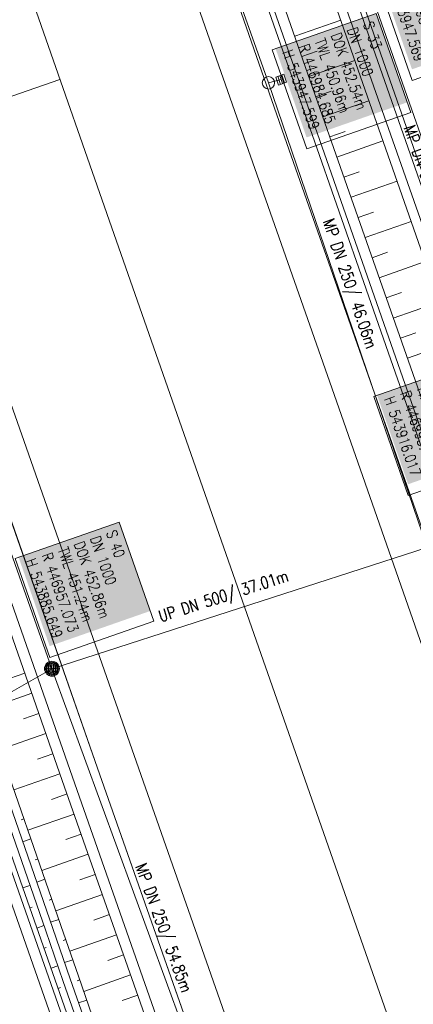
# Model space of a CAD drawing. Header units: inches. Extents: x 446825 to 447109, y 443658 to 444215.
# Tile 10 of 19: x 446954 to 446991, y 443854 to 443947. Entities that reach past the tile are written whole.
import ezdxf

# ---------------------------------------------------------------- set-up
doc = ezdxf.new("R2010")
doc.units = ezdxf.units.IN
doc.header["$MEASUREMENT"] = 0
for name, color, linetype in [('200_ACHSEN', 7, 'Continuous'), ('210_Text', 7, 'Continuous'), ('Beschriftung', 7, 'Continuous'), ('Hintergrund', 7, 'Continuous'), ('Hintergrundplan', 7, 'Continuous'), ('Kanal', 7, 'Continuous')]:
    doc.layers.add(name, color=color, linetype=linetype)
doc.styles.add('14059', font='txt_____.ttf', dxfattribs={"width": 0.8, "height": 1})
doc.styles.add('905', font='txt_____.ttf', dxfattribs={"width": 0.8, "height": 1})

# ---------------------------------------------------------------- blocks, each defined once
blk = doc.blocks.new('SK-quadrat Mitte')
at = {"color": 18, "lineweight": 5, "true_color": 0x000000}
for p, q in [((-0.4, 0.4), (-0.4, -0.4)), ((-0.4, 0.4), (0.4, 0.4)), ((-0.2, 0.4), (-0.2, -0.4)), ((0, 0.4), (0, -0.4)), ((0.2, 0.4), (0.2, -0.4)), ((0.4, 0.4), (0.4, -0.4)), ((-0.4, -0.4), (0.4, -0.4))]:
    blk.add_line(p, q, dxfattribs=at)
blk = doc.blocks.new('Schacht')
at = {"color": 18, "lineweight": 5, "true_color": 0x000000}
blk.add_circle((0, 0), 0.779, dxfattribs=at)
blk = doc.blocks.new('Muldenschacht')
at = {"color": 18, "lineweight": 5, "true_color": 0x000000}
for p, q in [((-0.599087, 0.002979), (-0.699187, 0.002979)), ((-0.569691, 0.188574), (-0.664892, 0.219507)), ((-0.492399, 0.083917), (-0.591181, 0.100105)), ((-0.484382, 0.356002), (-0.565365, 0.41484)), ((-0.444073, 0.230912), (-0.53319, 0.276499)), ((0.502013, 0.002979), (-0.498987, 0.002979)), ((0.474843, 0.165641), (-0.471817, 0.165641)), ((-0.350626, 0.358645), (-0.421053, 0.429778)), ((-0.351511, 0.488874), (-0.410348, 0.569857)), ((0.38186, 0.328304), (-0.378834, 0.328304)), ((-0.228204, 0.447647), (-0.274147, 0.536581)), ((-0.215015, 0.669384), (-0.184082, 0.574183)), ((-0.096655, 0.595502), (-0.080293, 0.496748)), ((0.001562, 0.503479), (0.001464, -0.497521)), ((0.001513, 0.703679), (0.001513, 0.603579)), ((0.093794, 0.596447), (0.078414, 0.497536)), ((0.218041, 0.669384), (0.187109, 0.574183)), ((0.271415, 0.539517), (0.226431, 0.450094)), ((0.413374, 0.569857), (0.354537, 0.488874)), ((0.425748, 0.42812), (0.355042, 0.357263)), ((0.447803, 0.22953), (0.537061, 0.27484)), ((0.568391, 0.41484), (0.487409, 0.356002)), ((0.4959, 0.080963), (0.594778, 0.096559)), ((0.572718, 0.188574), (0.667918, 0.219507)), ((0.602083, 0.008988), (0.702178, 0.00999)), ((-0.569691, -0.182617), (-0.664892, -0.21355)), ((-0.493148, -0.073251), (-0.59208, -0.088497)), ((-0.484382, -0.350045), (-0.565365, -0.408882)), ((-0.445326, -0.222488), (-0.534694, -0.267581)), ((0.474843, -0.159684), (-0.471817, -0.159684)), ((-0.352742, -0.35058), (-0.423593, -0.421292)), ((-0.351511, -0.482917), (-0.410348, -0.5639)), ((0.38186, -0.322346), (-0.378834, -0.322346)), ((-0.228006, -0.441793), (-0.273909, -0.530747)), ((-0.184082, -0.568226), (-0.215015, -0.663427)), ((-0.079489, -0.490923), (-0.095689, -0.589704)), ((0.001513, -0.597621), (0.001513, -0.697721)), ((0.079714, -0.491374), (0.095355, -0.590245)), ((0.187109, -0.568226), (0.218041, -0.663427)), ((0.271696, -0.533418), (0.226665, -0.444019)), ((0.354537, -0.482917), (0.413374, -0.5639)), ((0.426841, -0.421069), (0.355953, -0.350395)), ((0.446654, -0.225822), (0.535682, -0.271583)), ((0.487409, -0.350045), (0.568391, -0.408882)), ((0.496174, -0.073247), (0.595107, -0.088493)), ((0.572718, -0.182617), (0.667918, -0.21355))]:
    blk.add_line(p, q, dxfattribs=at)
for radius in [0.7007, 0.6006, 0.5005]:
    blk.add_circle((0.001513, 0.002979), radius, dxfattribs=at)

msp = doc.modelspace()

# ---------------------------------------------------------------- linework, layer by layer
at = {"layer": '200_ACHSEN', "color": 8, "lineweight": 5, "true_color": 0x7f7f7f}
msp.add_lwpolyline([(446876.884, 444209.764, -0.004255), (446885.21, 444176.88, 0.024318), (446940.262, 443991.118), (446962.927, 443926.376), (447048.537, 443681.827)], format="xyb", dxfattribs=at)
msp.add_lwpolyline([(446876.884, 444209.764, -0.004255), (446885.21, 444176.88, 0.024318), (446940.262, 443991.118), (446962.927, 443926.376), (447048.537, 443681.827)], format="xyb", dxfattribs=at)
at = {"layer": '210_Text', "color": 2, "lineweight": 5, "true_color": 0xffff00}
msp.add_line((446957.832, 443940.929), (446953.327, 443939.358), dxfattribs=at)
at = {"layer": '210_Text', "color": 18, "lineweight": 5, "true_color": 0x000000}
msp.add_line((446957.832, 443940.929), (446953.327, 443939.358), dxfattribs=at)
at = {"layer": 'Beschriftung', "color": 18, "lineweight": 5, "true_color": 0x000000}
for points in [[(446992.863, 443951.909), (446996.1, 443942.642), (446990.876, 443940.817), (446987.639, 443950.085)], [(446987.508, 443947.099), (446990.745, 443937.831), (446980.99, 443934.423), (446977.753, 443943.691)], [(446997.032, 443914.575), (447000.266, 443905.316), (446990.511, 443901.908), (446987.277, 443911.168)], [(446963.4, 443899.389), (446966.637, 443890.122), (446956.882, 443886.714), (446953.645, 443895.982)]]:
    msp.add_lwpolyline(points, close=True, dxfattribs=at)
at = {"layer": 'Hintergrund', "color": 254, "lineweight": 15, "true_color": 0xcccccc}
for p, q in [((446979.13, 443934.919), (446970.187, 443960.51)), ((446979.856, 443944.967), (446984.172, 443946.475)), ((446980.516, 443943.079), (446981.955, 443943.582)), ((446981.176, 443941.191), (446985.495, 443942.7)), ((446981.835, 443939.302), (446983.275, 443939.806)), ((446982.495, 443937.414), (446986.817, 443938.925)), ((446983.155, 443935.527), (446984.596, 443936.031)), ((446986.746, 443913.184), (446979.13, 443934.919)), ((446983.817, 443933.639), (446988.138, 443935.153)), ((446984.478, 443931.752), (446985.918, 443932.256)), ((446985.14, 443929.864), (446989.46, 443931.378)), ((446985.801, 443927.977), (446987.241, 443928.481)), ((446986.462, 443926.089), (446990.782, 443927.603)), ((446987.124, 443924.202), (446988.563, 443924.706)), ((446987.785, 443922.314), (446992.104, 443923.828)), ((446988.446, 443920.427), (446989.886, 443920.931)), ((446989.108, 443918.539), (446993.426, 443920.052)), ((446989.769, 443916.652), (446991.208, 443917.156)), ((446990.43, 443914.764), (446994.748, 443916.277)), ((446996.147, 443886.373), (446986.746, 443913.184)), ((446954.53, 443885.229), (446953.098, 443884.728)), ((446955.191, 443883.341), (446950.891, 443881.836)), ((446955.852, 443881.454), (446954.416, 443880.951)), ((446956.512, 443879.566), (446952.202, 443878.057)), ((446957.173, 443877.678), (446955.734, 443877.175)), ((446957.834, 443875.791), (446953.513, 443874.278)), ((446958.496, 443873.903), (446957.054, 443873.397)), ((446959.159, 443872.016), (446954.825, 443870.494)), ((446954.45, 443871.577), (446954.194, 443871.488)), ((446959.822, 443870.129), (446958.375, 443869.621)), ((446955.105, 443869.687), (446954.338, 443869.421)), ((446960.484, 443868.242), (446956.136, 443866.715)), ((446955.761, 443867.798), (446955.505, 443867.709)), ((446961.147, 443866.355), (446959.695, 443865.846)), ((446956.416, 443865.908), (446955.649, 443865.642)), ((446954.353, 443865.097), (446955.016, 443865.329)), ((446961.81, 443864.469), (446957.447, 443862.936)), ((446957.072, 443864.019), (446956.816, 443863.93)), ((446955.014, 443863.209), (446955.233, 443863.286)), ((446957.727, 443862.129), (446956.96, 443861.863)), ((446962.473, 443862.582), (446961.016, 443862.07)), ((446955.676, 443861.322), (446956.327, 443861.55)), ((446958.383, 443860.24), (446958.127, 443860.151)), ((446963.136, 443860.695), (446958.758, 443859.157)), ((446956.337, 443859.434), (446956.552, 443859.51)), ((446959.038, 443858.35), (446958.271, 443858.084)), ((446963.799, 443858.808), (446962.337, 443858.294)), ((446956.998, 443857.547), (446957.639, 443857.771)), ((446959.694, 443856.461), (446959.439, 443856.372)), ((446964.461, 443856.921), (446960.071, 443855.378)), ((446957.659, 443855.659), (446957.871, 443855.734)), ((446960.351, 443854.572), (446959.584, 443854.305)), ((446965.124, 443855.034), (446963.659, 443854.519))]:
    msp.add_line(p, q, dxfattribs=at)
for points in [[(446876.884, 444209.764, -0.004255), (446885.21, 444176.88, 0.024318), (446940.262, 443991.118), (446962.927, 443926.376), (447048.537, 443681.827)], [(447044.717, 443796.956), (447045.352, 443804.304, 0.198133), (447033.878, 443840.668), (447031.083, 443844.006, -0.068573), (447026.733, 443850.946, -0.001832), (447026.595, 443851.255, 0.178534), (447025.151, 443852.746), (447020.953, 443854.766, -0.198913), (447019.422, 443856.478), (446938.118, 444088.551, -0.187649), (446938.192, 444090.725), (446939.865, 444094.627, 0.198913), (446939.893, 444096.923), (446933.747, 444114.63, 0.052334), (446920.804, 444142.011)], [(446926.815, 444106.476, -0.017902), (446934.287, 444088.911), (446936.944, 444081.327), (447016.532, 443854.079, -0.092735), (447019.061, 443832.866)], [(446887.789, 444036.412, 0.213062), (446891.409, 444033.121, -0.23303), (446895.196, 444029.406), (446967.939, 443821.782, -0.227664), (446967.365, 443816.618, 0.227694), (446966.79, 443811.454)], [(446890.73, 444035.552, -0.42086), (446890.499, 444036.213), (446890.953, 444036.372, -0.401798), (446898.161, 444033.107, -0.019269), (446898.309, 444032.692), (446901.649, 444021.941), (446903.172, 444017.183), (446904.742, 444012.442), (446906.36, 444007.717), (446944.052, 443899.07), (446957.162, 443861.279), (446958.801, 443856.556), (446960.444, 443851.835), (446962.091, 443847.114), (446963.74, 443842.394), (446965.393, 443837.676), (446967.05, 443832.958), (446971.617, 443819.956, -0.068029), (446972.741, 443814.463, -0.048999), (446972.612, 443810.418, 0.113451), (446973.531, 443801.401), (446973.796, 443800.685)], [(446973.14, 443800.442), (446972.871, 443801.167, -0.113568), (446971.918, 443810.508, 0.117419), (446970.956, 443819.724), (446966.39, 443832.726), (446964.733, 443837.444), (446963.079, 443842.163), (446961.43, 443846.883), (446959.783, 443851.604), (446958.14, 443856.326), (446956.501, 443861.05), (446943.391, 443898.841), (446905.698, 444007.489), (446904.079, 444012.219), (446902.506, 444016.966), (446900.981, 444021.73), (446897.641, 444032.484, 0.424353), (446891.219, 444035.723), (446890.73, 444035.552)], [(446972.118, 443800.097), (446971.608, 443801.57, -0.118953), (446970.735, 443811.394, 0.125853), (446969.93, 443820.636), (446895.627, 444032.711, 0.414457), (446891.797, 444034.55, -0.054822), (446891.442, 444034.485, -0.20187), (446890.23, 444034.897)]]:
    msp.add_lwpolyline(points, format="xyb", dxfattribs=at)
for points in [[(446926.815, 444106.476), (446929.677, 444096.598), (446934.711, 444079.628), (446942.238, 444055.137), (446949.596, 444032.577), (446958.172, 444007.287), (446963.708, 443991.373), (446973.711, 443962.629), (446973.982, 443961.776), (446982.906, 443936.238), (446990.521, 443914.506), (446999.923, 443887.693), (447008.352, 443863.504), (447018.018, 443835.842), (447019.061, 443832.866)], [(446925.374, 444106.059), (446928.238, 444096.176), (446933.275, 444079.195), (446940.808, 444054.684), (446948.173, 444032.104), (446956.753, 444006.8), (446962.292, 443990.88), (446972.287, 443962.155), (446972.559, 443961.301), (446981.49, 443935.744), (446989.105, 443914.01), (446998.507, 443887.198), (447006.936, 443863.011), (447016.602, 443835.347), (447017.645, 443832.37)], [(446925.854, 444106.198), (446928.717, 444096.316), (446933.753, 444079.339), (446941.284, 444054.835), (446948.648, 444032.261), (446957.226, 444006.962), (446962.764, 443991.044), (446972.762, 443962.313), (446973.033, 443961.46), (446981.962, 443935.909), (446989.577, 443914.176), (446998.979, 443887.363), (447007.408, 443863.175), (447017.074, 443835.512), (447018.117, 443832.535)], [(446936.175, 444089.572), (446938.832, 444081.989), (447018.27, 443855.165)], [(446937.151, 444088.297), (447018.535, 443855.93), (447020.953, 443854.766)], [(446900.191, 444055.195), (446903.57, 444044.254), (446911.486, 444019.844), (446919.4, 443996.424), (446927.04, 443974.361), (446935.389, 443950.486), (446944.145, 443925.367), (446950.833, 443906.385), (446961.358, 443876.315), (446970.072, 443851.509), (446976.947, 443831.697), (446984.754, 443809.453), (446986.245, 443805.194)], [(446896.847, 444054.162), (446900.233, 444043.198), (446908.163, 444018.744), (446916.088, 443995.291), (446923.734, 443973.211), (446932.085, 443949.331), (446940.842, 443924.21), (446947.531, 443905.225), (446958.055, 443875.157), (446966.767, 443850.356), (446973.642, 443830.544), (446981.452, 443808.294), (446982.941, 443804.038)], [(446897.802, 444054.457), (446901.186, 444043.5), (446909.112, 444019.058), (446917.034, 443995.615), (446924.678, 443973.54), (446933.029, 443949.661), (446941.786, 443924.54), (446948.475, 443905.556), (446958.999, 443875.488), (446967.712, 443850.685), (446974.586, 443830.874), (446982.395, 443808.625), (446983.885, 443804.368)], [(446892.816, 444032.444), (446895.673, 444031.07), (446969.389, 443820.669), (446967.702, 443817.237)], [(446913.076, 443994.179), (446914.669, 443989.44), (446916.261, 443984.699), (446917.85, 443979.958), (446919.385, 443975.198), (446920.919, 443970.437), (446922.453, 443965.676), (446923.976, 443960.912), (446925.474, 443956.139), (446926.759, 443951.291), (446928.435, 443946.58), (446930.016, 443941.836), (446931.646, 443937.11), (446933.238, 443932.369), (446935.009, 443927.692), (446935.337, 443926.67), (446944.818, 443899.341), (446957.928, 443861.55), (446959.567, 443856.826), (446961.21, 443852.104)]]:
    msp.add_lwpolyline(points, dxfattribs=at)
at = {"layer": 'Hintergrundplan', "color": 254, "lineweight": 15, "true_color": 0xcccccc}
for p, q in [((446970.187, 443960.51), (446979.13, 443934.919)), ((446979.856, 443944.967), (446984.172, 443946.475)), ((446980.516, 443943.079), (446981.955, 443943.582)), ((446981.176, 443941.191), (446985.495, 443942.7)), ((446981.835, 443939.302), (446983.275, 443939.806)), ((446982.495, 443937.414), (446986.817, 443938.925)), ((446983.155, 443935.527), (446984.596, 443936.031)), ((446979.13, 443934.919), (446986.746, 443913.184)), ((446983.817, 443933.639), (446988.138, 443935.153)), ((446984.478, 443931.752), (446985.918, 443932.256)), ((446985.14, 443929.864), (446989.46, 443931.378)), ((446985.801, 443927.977), (446987.241, 443928.481)), ((446986.462, 443926.089), (446990.782, 443927.603)), ((446987.124, 443924.202), (446988.563, 443924.706)), ((446987.785, 443922.314), (446992.104, 443923.828)), ((446988.446, 443920.427), (446989.886, 443920.931)), ((446989.108, 443918.539), (446993.426, 443920.052)), ((446989.769, 443916.652), (446991.208, 443917.156)), ((446990.43, 443914.764), (446994.748, 443916.277)), ((446986.746, 443913.184), (446996.147, 443886.373)), ((446950.833, 443906.385), (446961.358, 443876.315)), ((446954.53, 443885.229), (446953.098, 443884.728)), ((446955.191, 443883.341), (446950.891, 443881.836)), ((446955.852, 443881.454), (446954.416, 443880.951)), ((446956.512, 443879.566), (446952.202, 443878.057)), ((446957.173, 443877.678), (446955.734, 443877.175)), ((446957.834, 443875.791), (446953.513, 443874.278)), ((446961.358, 443876.315), (446970.072, 443851.509)), ((446958.496, 443873.903), (446957.054, 443873.397)), ((446959.159, 443872.016), (446954.825, 443870.494)), ((446954.45, 443871.577), (446954.194, 443871.488)), ((446959.822, 443870.129), (446958.375, 443869.621)), ((446955.105, 443869.687), (446954.338, 443869.421)), ((446960.484, 443868.242), (446956.136, 443866.715)), ((446955.761, 443867.798), (446955.505, 443867.709)), ((446961.147, 443866.355), (446959.695, 443865.846)), ((446956.416, 443865.908), (446955.649, 443865.642)), ((446954.353, 443865.097), (446955.016, 443865.329)), ((446961.81, 443864.469), (446957.447, 443862.936)), ((446957.072, 443864.019), (446956.816, 443863.93)), ((446955.014, 443863.209), (446955.233, 443863.286)), ((446957.727, 443862.129), (446956.96, 443861.863)), ((446962.473, 443862.582), (446961.016, 443862.07)), ((446955.676, 443861.322), (446956.327, 443861.55)), ((446958.383, 443860.24), (446958.127, 443860.151)), ((446963.136, 443860.695), (446958.758, 443859.157)), ((446956.337, 443859.434), (446956.552, 443859.51)), ((446959.038, 443858.35), (446958.271, 443858.084)), ((446963.799, 443858.808), (446962.337, 443858.294)), ((446956.998, 443857.547), (446957.639, 443857.771)), ((446959.694, 443856.461), (446959.439, 443856.372)), ((446964.461, 443856.921), (446960.071, 443855.378)), ((446957.659, 443855.659), (446957.871, 443855.734)), ((446960.351, 443854.572), (446959.584, 443854.305)), ((446965.124, 443855.034), (446963.659, 443854.519))]:
    msp.add_line(p, q, dxfattribs=at)
for points in [[(446876.884, 444209.764, -0.004255), (446885.21, 444176.88, 0.024318), (446940.262, 443991.118), (446962.927, 443926.376), (447048.537, 443681.827)], [(446899.767, 444179.948, 0.001546), (446903.721, 444162.418), (446908.316, 444144.612), (446912.673, 444128.47), (446918.556, 444107.583), (446922.36, 444094.453), (446927.411, 444077.424), (446934.968, 444052.834), (446942.361, 444030.17), (446950.96, 444004.81), (446956.507, 443988.867), (446966.475, 443960.221), (446966.748, 443959.363), (446975.708, 443933.723), (446983.325, 443911.985), (446992.725, 443885.177), (447001.152, 443860.995), (447010.82, 443833.327), (447016.282, 443817.738), (447025.305, 443791.942), (447028.374, 443783.312), (447033.853, 443767.586), (447034.748, 443765.123), (447043.811, 443739.165)], [(447044.717, 443796.956), (447045.352, 443804.304, 0.198133), (447033.878, 443840.668), (447031.083, 443844.006, -0.068573), (447026.733, 443850.946, -0.001832), (447026.595, 443851.255, 0.178534), (447025.151, 443852.746), (447020.953, 443854.766, -0.198913), (447019.422, 443856.478), (446938.118, 444088.551, -0.187649), (446938.192, 444090.725), (446939.865, 444094.627, 0.198913), (446939.893, 444096.923), (446933.747, 444114.63, 0.052334), (446920.804, 444142.011)], [(446926.815, 444106.476, -0.017902), (446934.287, 444088.911), (446936.944, 444081.327), (447016.532, 443854.079, -0.092735), (447019.061, 443832.866)], [(446887.789, 444036.412, 0.213062), (446891.409, 444033.121, -0.23303), (446895.196, 444029.406), (446967.939, 443821.782, -0.227664), (446967.365, 443816.618, 0.227694), (446966.79, 443811.454)], [(446890.73, 444035.552, -0.42086), (446890.499, 444036.213), (446890.953, 444036.372, -0.401798), (446898.161, 444033.107, -0.019269), (446898.309, 444032.692), (446901.649, 444021.941), (446903.172, 444017.183), (446904.742, 444012.442), (446906.36, 444007.717), (446944.052, 443899.07), (446957.162, 443861.279), (446958.801, 443856.556), (446960.444, 443851.835), (446962.091, 443847.114), (446963.74, 443842.394), (446965.393, 443837.676), (446967.05, 443832.958), (446971.617, 443819.956, -0.068029), (446972.741, 443814.463, -0.048999), (446972.612, 443810.418, 0.113451), (446973.531, 443801.401), (446973.796, 443800.685)], [(446973.14, 443800.442), (446972.871, 443801.167, -0.113568), (446971.918, 443810.508, 0.117419), (446970.956, 443819.724), (446966.39, 443832.726), (446964.733, 443837.444), (446963.079, 443842.163), (446961.43, 443846.883), (446959.783, 443851.604), (446958.14, 443856.326), (446956.501, 443861.05), (446943.391, 443898.841), (446905.698, 444007.489), (446904.079, 444012.219), (446902.506, 444016.966), (446900.981, 444021.73), (446897.641, 444032.484, 0.424353), (446891.219, 444035.723), (446890.73, 444035.552)], [(446972.118, 443800.097), (446971.608, 443801.57, -0.118953), (446970.735, 443811.394, 0.125853), (446969.93, 443820.636), (446895.627, 444032.711, 0.414457), (446891.797, 444034.55, -0.054822), (446891.442, 444034.485, -0.20187), (446890.23, 444034.897)]]:
    msp.add_lwpolyline(points, format="xyb", dxfattribs=at)
for points in [[(446868.119, 444185.762), (446872.902, 444166.574), (446874.776, 444158.915), (446879.718, 444139.722), (446884.285, 444122.721), (446890.218, 444101.37), (446894.053, 444088.1), (446899.244, 444070.549), (446907.026, 444045.348), (446914.927, 444020.983), (446922.83, 443997.598), (446930.463, 443975.553), (446938.811, 443951.683), (446947.566, 443926.566), (446954.254, 443907.586), (446964.779, 443877.515), (446973.494, 443852.704), (446980.369, 443832.892), (446988.175, 443810.653), (446997.053, 443785.283), (447004.526, 443763.549), (447021.071, 443716.597)], [(446926.815, 444106.476), (446929.677, 444096.598), (446934.711, 444079.628), (446942.238, 444055.137), (446949.596, 444032.577), (446958.172, 444007.287), (446963.708, 443991.373), (446973.711, 443962.629), (446973.982, 443961.776), (446982.906, 443936.238), (446990.521, 443914.506), (446999.923, 443887.693), (447008.352, 443863.504), (447018.018, 443835.842), (447019.061, 443832.866)], [(446925.374, 444106.059), (446928.238, 444096.176), (446933.275, 444079.195), (446940.808, 444054.684), (446948.173, 444032.104), (446956.753, 444006.8), (446962.292, 443990.88), (446972.287, 443962.155), (446972.559, 443961.301), (446981.49, 443935.744), (446989.105, 443914.01), (446998.507, 443887.198), (447006.936, 443863.011), (447016.602, 443835.347), (447017.645, 443832.37)], [(446925.854, 444106.198), (446928.717, 444096.316), (446933.753, 444079.339), (446941.284, 444054.835), (446948.648, 444032.261), (446957.226, 444006.962), (446962.764, 443991.044), (446972.762, 443962.313), (446973.033, 443961.46), (446981.962, 443935.909), (446989.577, 443914.176), (446998.979, 443887.363), (447007.408, 443863.175), (447017.074, 443835.512), (447018.117, 443832.535)], [(446936.175, 444089.572), (446938.832, 444081.989), (447018.27, 443855.165)], [(446937.151, 444088.297), (447018.535, 443855.93), (447020.953, 443854.766)], [(446896.847, 444054.162), (446900.233, 444043.198), (446908.163, 444018.744), (446916.088, 443995.291), (446923.734, 443973.211), (446932.085, 443949.331), (446940.842, 443924.21), (446947.531, 443905.225), (446958.055, 443875.157), (446966.767, 443850.356), (446973.642, 443830.544), (446981.452, 443808.294), (446982.941, 443804.038)], [(446897.802, 444054.457), (446901.186, 444043.5), (446909.112, 444019.058), (446917.034, 443995.615), (446924.678, 443973.54), (446933.029, 443949.661), (446941.786, 443924.54), (446948.475, 443905.556), (446958.999, 443875.488), (446967.712, 443850.685), (446974.586, 443830.874), (446982.395, 443808.625), (446983.885, 443804.368)], [(446892.816, 444032.444), (446895.673, 444031.07), (446969.389, 443820.669), (446967.702, 443817.237)], [(446913.076, 443994.179), (446914.669, 443989.44), (446916.261, 443984.699), (446917.85, 443979.958), (446919.385, 443975.198), (446920.919, 443970.437), (446922.453, 443965.676), (446923.976, 443960.912), (446925.474, 443956.139), (446926.759, 443951.291), (446928.435, 443946.58), (446930.016, 443941.836), (446931.646, 443937.11), (446933.238, 443932.369), (446935.009, 443927.692), (446935.337, 443926.67), (446944.818, 443899.341), (446957.928, 443861.55), (446959.567, 443856.826), (446961.21, 443852.104)]]:
    msp.add_lwpolyline(points, dxfattribs=at)
at = {"layer": 'Kanal', "color": 92, "lineweight": 5, "true_color": 0x00b400}
for p, q in [((446977.39, 443940.604, 452.876), (446963.457, 443979.94, 452.401)), ((446995.774, 443916.017, 452.827), (446984.685, 443947.599, 452.541)), ((446977.39, 443940.604, 452.876), (446992.296, 443897.022, 453.283)), ((446992.296, 443897.022, 453.283), (446957.072, 443885.649, 452.86)), ((446957.072, 443885.649, 452.86), (446951.147, 443882.261, 450.535)), ((446975.924, 443834.146, 453.34), (446957.072, 443885.649, 452.86))]:
    msp.add_line(p, q, dxfattribs=at)
at = {"layer": 'Kanal', "color": 92, "lineweight": 15, "true_color": 0x00b400}
msp.add_line((446977.39, 443940.604, 452.876), (446978.586, 443940.901, 452.572), dxfattribs=at)
at = {"layer": 'Kanal', "color": 92, "lineweight": 5, "true_color": 0x00b400}
msp.add_polyline3d([(446957.072, 443885.649, 452.86), (446933.483, 443952.659, 452.709), (446917.196, 443999.133, 452.498), (446901.228, 444047.345, 451.974)], dxfattribs=at)
at = {"layer": 'Kanal', "color": 18, "lineweight": 15, "true_color": 0x000000}
msp.add_circle((446957.072, 443885.649), 0.364, dxfattribs=at)

# ---------------------------------------------------------------- block references
at = {"layer": 'Kanal', "xscale": 0.75, "yscale": 0.75, "zscale": 0.75}
msp.add_blockref('Schacht', (446977.39, 443940.604, 452.876), dxfattribs=at)
at = {"layer": 'Kanal'}
for name, p, rotation in [('SK-quadrat Mitte', (446978.586, 443940.901, 452.572), 199.2688247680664), ('Muldenschacht', (446957.072, 443885.649, 452.86), 270)]:
    msp.add_blockref(name, p, dxfattribs=dict(at, rotation=rotation))

# ---------------------------------------------------------------- texts
at = {"layer": 'Beschriftung', "color": 18, "true_color": 0x000000, "char_height": 1, "attachment_point": 1, "rotation": 289.25515, "line_spacing_factor": 0.959981, "style": '14059', "bg_fill": 1, "box_fill_scale": 1.5, "bg_fill_color": 256, "bg_fill_true_color": 11599800, "bg_fill_transparency": 0}
for s, insert in [('SE 33.1^JR 446987.523^JH 543947.569', (446992.555, 443951.273)), ('S 33^JDN 1000^JDOK 452.54m^JTWL 450.96m^JR 446984.685^JH 543947.599', (446987.2, 443946.462)), ('S 32^JDN 1000^JDOK 452.82m^JTWL 451.16m^JR 446995.774^JH 543916.017', (446996.725, 443913.938)), ('S 40^JDN 1000^JDOK 452.86m^JTWL 451.24m^JR 446957.073^JH 543885.649', (446963.093, 443898.752))]:
    msp.add_mtext(s, dxfattribs=dict(at, insert=insert))
at = {"layer": 'Beschriftung', "color": 92, "true_color": 0x00b400, "char_height": 1.1, "attachment_point": 1, "line_spacing_factor": 0.959981, "style": '905'}
for s, insert, rotation in [('MP DN 350/ 33.47m/ 0.60%', (446991.097, 443936.75), 289.34712), ('MP DN 250/ 46.06m', (446983.506, 443927.973), 288.88182), ('UP DN 500/ 37.01m', (446966.952, 443891.06), 17.89362), ('MP DN 250/ 54.85m', (446965.912, 443867.506), 290.10384)]:
    msp.add_mtext(s, dxfattribs=dict(at, insert=insert, rotation=rotation))

doc.saveas('drawing.dxf')
